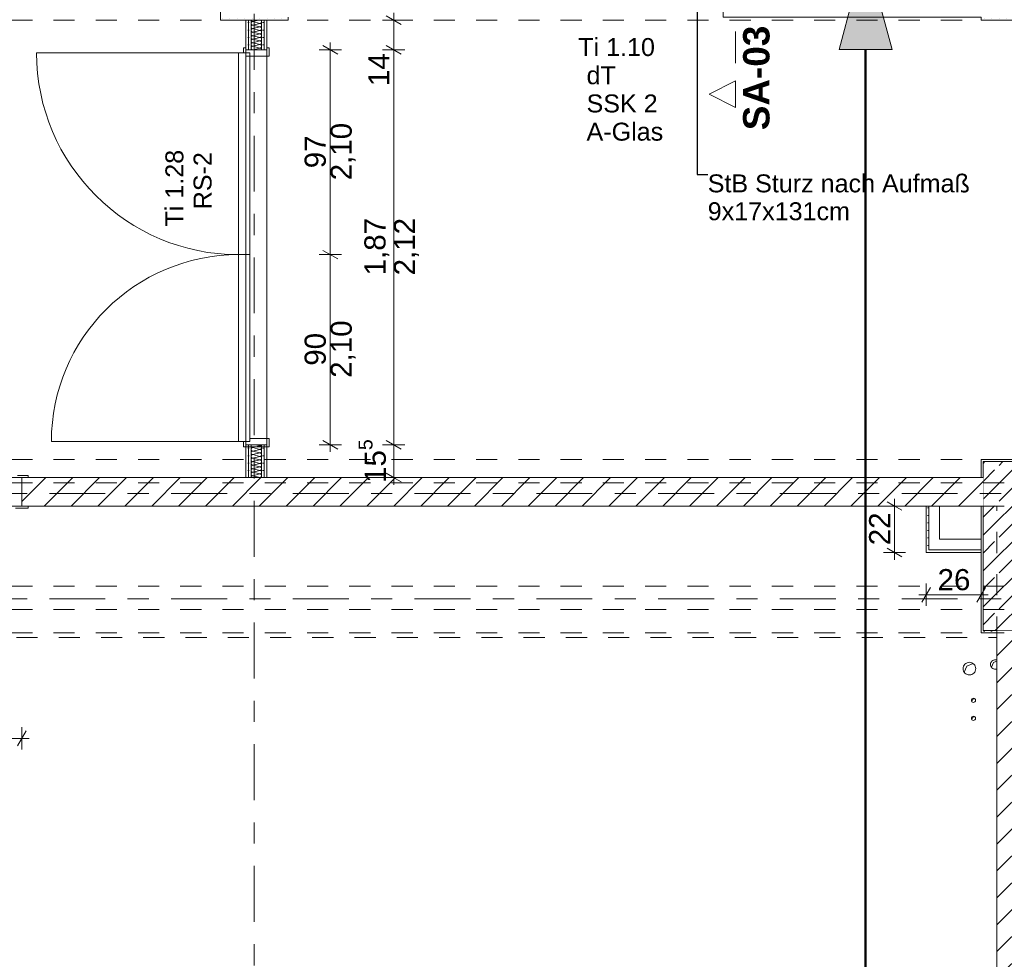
# Model space of a CAD drawing. Header units: metres. Extents: x -3.6 to 84.5, y -11 to 16.8.
# Tile 226 of 256: x 13.8 to 18.5, y 3.6 to 8.1. Entities that reach past the tile are written whole.
import ezdxf

# ---------------------------------------------------------------- set-up
doc = ezdxf.new("R2010")
doc.units = ezdxf.units.M
doc.header["$MEASUREMENT"] = 0
for name, pattern in [('Achse', [0.2, 0.1, -0.05, 0, -0.05]), ('Schnittlinie', [0.3, 0.15, -0.075, 0, -0.075]), ('Strichlinie doppelt', [0.546806, 0.264583, -0.105833, 0.070556, -0.105833]), ('Untersicht', [0.1, 0.075, -0.025]), ('Wipeout_Contour', [1, 0, -1])]:
    doc.linetypes.add(name, pattern=pattern)
for name, color, linetype in [('152 - Bemaßung_ Beschriftung.Ausbau', 7, 'Continuous'), ('203 - Marker.Schnitt - Ausbaudetail SA', 7, 'Continuous'), ('451 - Universal.Achsen Raster', 7, 'Continuous'), ('603 - Struktur.Bodenplatte_ Decke Roh', 7, 'Continuous'), ('605 - Struktur.Wand Innen', 7, 'Continuous'), ('606 - Struktur.Wand Innen Ausbau', 7, 'Continuous'), ('607 - Struktur.Stütze', 7, 'Continuous'), ('608 - Struktur.Träger', 7, 'Continuous'), ('650 - Abdeckung.Fußboden Aufbau', 7, 'Continuous'), ('653 - Abdeckung.TB Verkofferung', 7, 'Continuous'), ('Neubau_152 - Bemaßung_ Beschriftung.Ausbau', 7, 'Continuous')]:
    doc.layers.add(name, color=color, linetype=linetype)
doc.styles.add('ERSTELLTER_STIL_1', font='txt')
doc.styles.add('ERSTELLTER_STIL_2', font='txt')
doc.dimstyles.new('ERSTELLTER_STIL__1', dxfattribs={"dimtxt": 0.1, "dimasz": 0.0532, "dimexe": 0.18, "dimexo": 0.0625, "dimgap": 0, "dimtad": 1, "dimzin": 0, "dimdsep": 46, "dimtxsty": 'ERSTELLTER_STIL_2', "dimblk": 'ARROWHEAD_2', "dimblk1": 'ARROWHEAD_2', "dimblk2": 'ARROWHEAD_2', "dimcen": 0.09, "dimse1": 1, "dimse2": 1, "dimclrd": 7, "dimclre": 7, "dimclrt": 7, "dimazin": 0, "dimtfac": 1, "dimtdec": 4, "dimtmove": 0, "dimatfit": 3, "dimfxl": 1, "dimtolj": 1, "dimtzin": 0, "dimarcsym": 0})
doc.dimstyles.new('ERSTELLTER_STIL__2', dxfattribs={"dimtxt": 0.1, "dimasz": 0.0532, "dimexe": 0.18, "dimexo": 0.0625, "dimgap": 0, "dimtad": 1, "dimzin": 0, "dimdsep": 46, "dimtxsty": 'ERSTELLTER_STIL_2', "dimblk": 'ARROWHEAD_2', "dimblk1": 'ARROWHEAD_2', "dimblk2": 'ARROWHEAD_2', "dimcen": 0.09, "dimse1": 1, "dimse2": 1, "dimclrd": 7, "dimclre": 7, "dimclrt": 7, "dimazin": 0, "dimtfac": 1, "dimtdec": 4, "dimtmove": 2, "dimatfit": 3, "dimfxl": 1, "dimtolj": 1, "dimtzin": 0, "dimarcsym": 0})
doc.dimstyles.new('ERSTELLTER_STIL__3', dxfattribs={"dimtxt": 0.1, "dimasz": 0.0532, "dimexe": 0.18, "dimexo": 0.0625, "dimgap": 0, "dimtad": 1, "dimtih": 1, "dimtoh": 1, "dimzin": 0, "dimdsep": 46, "dimtxsty": 'ERSTELLTER_STIL_2', "dimblk": 'ARROWHEAD_2', "dimblk1": 'ARROWHEAD_2', "dimblk2": 'ARROWHEAD_2', "dimcen": 0.09, "dimse1": 1, "dimse2": 1, "dimclrd": 7, "dimclre": 7, "dimclrt": 7, "dimazin": 0, "dimtfac": 1, "dimtdec": 4, "dimtmove": 0, "dimatfit": 3, "dimfxl": 1, "dimtolj": 1, "dimtzin": 0, "dimarcsym": 0})
doc.dimstyles.new('ERSTELLTER_STIL__8', dxfattribs={"dimtxt": 0.18, "dimasz": 0.02736, "dimexe": 0.18, "dimexo": 0.0625, "dimgap": 0, "dimtad": 0, "dimtih": 1, "dimtoh": 1, "dimdec": 4, "dimzin": 0, "dimdsep": 46, "dimcen": 0.09, "dimadec": 0, "dimazin": 0, "dimtfac": 1, "dimtdec": 4, "dimtmove": 0, "dimatfit": 3, "dimldrblk": 'ARROWHEAD_11', "dimfxl": 1, "dimtolj": 1, "dimtzin": 0, "dimarcsym": 0})
pattern_1 = [(45, (0, 0), (-0.01767767, 0.01767767), [0, -0.025])]
pattern_2 = [(45, (0, 0), (-0.0636396, 0.0636396), [])]

# ---------------------------------------------------------------- blocks, each defined once
blk = doc.blocks.new('*X168')
at = {"layer": '605 - Struktur.Wand Innen', "color": 7, "linetype": 'Continuous', "lineweight": 5}
for p, q in [((14.9233, 8.0833), (14.9499, 8.09)), ((14.9233, 8.0833), (14.9567, 8.075)), ((14.9233, 8.0667), (14.9567, 8.075)), ((14.9233, 8.0667), (14.9567, 8.0583)), ((14.9233, 8.05), (14.9567, 8.0583)), ((14.9233, 8.05), (14.9567, 8.0417)), ((14.9233, 8.0333), (14.9567, 8.0417)), ((14.9233, 8.0333), (14.9567, 8.025)), ((14.9233, 8.0167), (14.9567, 8.025)), ((14.9233, 8.0167), (14.9567, 8.0083)), ((14.9233, 8), (14.9567, 8.0083)), ((14.9233, 8), (14.9567, 7.9917)), ((14.9233, 7.9833), (14.9567, 7.9917)), ((14.9233, 7.9833), (14.9567, 7.975)), ((14.9233, 7.9667), (14.9567, 7.975)), ((14.9233, 7.9667), (14.9567, 7.9583)), ((14.9233, 7.95), (14.9567, 7.9583)), ((14.9233, 7.95), (14.9234, 7.95))]:
    blk.add_line(p, q, dxfattribs=at)
for centre, start, end in [((14.9233, 8.075), 90, 180), ((14.9233, 8.075), 180, 270), ((14.9233, 8.0583), 90, 180), ((14.9233, 8.0917), 191.6614, 270), ((14.9567, 8.0833), 270, 0), ((14.9567, 8.0667), 0, 90), ((14.9567, 8.0667), 270, 0), ((14.9567, 8.0833), 0, 52.9274), ((14.9233, 8.0583), 180, 270), ((14.9233, 8.0417), 90, 180), ((14.9233, 8.0417), 180, 270), ((14.9233, 8.025), 90, 180), ((14.9233, 8.025), 180, 270), ((14.9233, 8.0083), 90, 180), ((14.9567, 8.05), 0, 90), ((14.9567, 8.05), 270, 0), ((14.9567, 8.0333), 0, 90), ((14.9567, 8.0333), 270, 0), ((14.9567, 8.0167), 0, 90), ((14.9567, 8.0167), 270, 0), ((14.9233, 8.0083), 180, 270), ((14.9233, 7.9917), 90, 180), ((14.9233, 7.9917), 180, 270), ((14.9233, 7.975), 90, 180), ((14.9233, 7.975), 180, 270), ((14.9567, 8), 0, 90), ((14.9567, 8), 270, 0), ((14.9567, 7.9833), 0, 90), ((14.9567, 7.9833), 270, 0), ((14.9567, 7.9667), 0, 90), ((14.9233, 7.9583), 90, 180), ((14.9233, 7.9583), 180, 270), ((14.9067, 7.95), 359.8783, 0), ((14.9233, 7.9417), 90, 93.7357), ((14.9567, 7.9667), 270, 0), ((14.9567, 7.95), 0, 90), ((14.9567, 7.95), 359.8783, 0)]:
    blk.add_arc(centre, 0.00833, start, end, dxfattribs=at)
blk = doc.blocks.new('*X169')
at = {"layer": '605 - Struktur.Wand Innen', "color": 7, "linetype": 'Continuous', "lineweight": 5}
for p, q in [((14.9233, 6.0667), (14.9567, 6.075)), ((14.9233, 6.0667), (14.9567, 6.0583)), ((14.9233, 6.05), (14.9567, 6.0583)), ((14.9367, 6.08), (14.9567, 6.075)), ((14.9233, 6.05), (14.9567, 6.0417)), ((14.9233, 6.0333), (14.9567, 6.0417)), ((14.9233, 6.0333), (14.9567, 6.025)), ((14.9233, 6.0167), (14.9567, 6.025)), ((14.9233, 6.0167), (14.9567, 6.0083)), ((14.9233, 6), (14.9567, 6.0083)), ((14.9233, 6), (14.9567, 5.9917)), ((14.9233, 5.9833), (14.9567, 5.9917)), ((14.9233, 5.9833), (14.9567, 5.975)), ((14.9233, 5.9667), (14.9567, 5.975)), ((14.9233, 5.9667), (14.9567, 5.9583)), ((14.9233, 5.95), (14.9567, 5.9583)), ((14.9233, 5.95), (14.9567, 5.9417)), ((14.9233, 5.9333), (14.9567, 5.9417)), ((14.9233, 5.9333), (14.9567, 5.925))]:
    blk.add_line(p, q, dxfattribs=at)
for centre, start, end in [((14.9233, 6.075), 143.2823, 180), ((14.9233, 6.075), 180, 270), ((14.9233, 6.0583), 90, 180), ((14.9233, 6.0583), 180, 270), ((14.9567, 6.0833), 270, 336.2888), ((14.9567, 6.0667), 0, 90), ((14.9567, 6.0667), 270, 0), ((14.9567, 6.05), 0, 90), ((14.9233, 6.0417), 90, 180), ((14.9233, 6.0417), 180, 270), ((14.9233, 6.025), 90, 180), ((14.9233, 6.025), 180, 270), ((14.9233, 6.0083), 90, 180), ((14.9567, 6.05), 270, 0), ((14.9567, 6.0333), 0, 90), ((14.9567, 6.0333), 270, 0), ((14.9567, 6.0167), 0, 90), ((14.9567, 6.0167), 270, 0), ((14.9233, 6.0083), 180, 270), ((14.9233, 5.9917), 90, 180), ((14.9233, 5.9917), 180, 270), ((14.9233, 5.975), 90, 180), ((14.9233, 5.975), 180, 270), ((14.9233, 5.9583), 90, 180), ((14.9567, 6), 0, 90), ((14.9567, 6), 270, 0), ((14.9567, 5.9833), 0, 90), ((14.9567, 5.9833), 270, 0), ((14.9567, 5.9667), 0, 90), ((14.9567, 5.9667), 270, 0), ((14.9233, 5.9583), 180, 270), ((14.9233, 5.9417), 90, 180), ((14.9233, 5.9417), 180, 270), ((14.9233, 5.925), 90, 180), ((14.9567, 5.95), 0, 90), ((14.9567, 5.95), 270, 0), ((14.9567, 5.9333), 0, 90), ((14.9567, 5.9333), 270, 0)]:
    blk.add_arc(centre, 0.00833, start, end, dxfattribs=at)
blk = doc.blocks.new('*D182')
at = {"layer": '152 - Bemaßung_ Beschriftung.Ausbau', "color": 7, "linetype": 'Continuous', "lineweight": 5}
for p, q in [((15.6425, 6.08), (15.5375, 6.08)), ((15.555, 6.1002), (15.625, 6.0598)), ((15.59, 5.925), (15.59, 6.08)), ((15.6425, 5.925), (15.5375, 5.925)), ((15.555, 5.9452), (15.625, 5.9048)), ((15.59, 5.8908), (15.59, 5.925))]:
    blk.add_line(p, q, dxfattribs=at)
at = {"layer": '152 - Bemaßung_ Beschriftung.Ausbau', "color": 7, "lineweight": 5, "insert": (15.5821, 5.8993), "char_height": 0.1, "attachment_point": 7, "rotation": 90, "style": 'ERSTELLTER_STIL_2'}
blk.add_mtext('\\A1;{\\pql;\\fArial|b0|i0|c0|p38;15\\fArial|b0|i0|c0|p38;\\A1{\\H.66x;\\S5^  ;}}', dxfattribs=at)
blk = doc.blocks.new('ARROWHEAD_2')
at = {"color": 0, "linetype": 'Continuous', "lineweight": 0}
for p, q in [((0, 0), (-1, 0)), ((-0.378, -0.655), (0.378, 0.655))]:
    blk.add_line(p, q, dxfattribs=at)
blk = doc.blocks.new('*D183')
at = {"layer": '152 - Bemaßung_ Beschriftung.Ausbau', "color": 7, "linetype": 'Continuous', "lineweight": 5}
for p, q in [((15.555, 7.9702), (15.625, 7.9298)), ((15.6425, 7.95), (15.5375, 7.95)), ((15.59, 6.08), (15.59, 7.95)), ((15.6425, 6.08), (15.5375, 6.08)), ((15.555, 6.1002), (15.625, 6.0598))]:
    blk.add_line(p, q, dxfattribs=at)
at = {"layer": '152 - Bemaßung_ Beschriftung.Ausbau', "color": 7, "lineweight": 5, "char_height": 0.1, "attachment_point": 7, "rotation": 90, "style": 'ERSTELLTER_STIL_2'}
for s, insert in [('\\A1;{\\pql;\\fArial|b0|i0|c0|p38;14}', (15.57, 7.778)), ('\\A1;{\\pql;\\fArial|b0|i0|c0|p38;1,87}', (15.57, 6.882)), ('\\A1;{\\pql;\\fArial|b0|i0|c0|p38;2,12}', (15.71, 6.882))]:
    blk.add_mtext(s, dxfattribs=dict(at, insert=insert))
blk = doc.blocks.new('*D184')
at = {"layer": '152 - Bemaßung_ Beschriftung.Ausbau', "color": 7, "linetype": 'Continuous', "lineweight": 5}
for p, q in [((15.625, 8.0698), (15.555, 8.1102)), ((15.59, 8.09), (15.59, 8.1242)), ((15.6425, 8.09), (15.5375, 8.09)), ((15.59, 7.95), (15.59, 8.09)), ((15.555, 7.9702), (15.625, 7.9298)), ((15.6425, 7.95), (15.5375, 7.95))]:
    blk.add_line(p, q, dxfattribs=at)
blk = doc.blocks.new('*D185')
at = {"layer": '152 - Bemaßung_ Beschriftung.Ausbau', "color": 7, "linetype": 'Continuous', "lineweight": 5}
for p, q in [((15.255, 7.0002), (15.325, 6.9598)), ((15.3425, 6.98), (15.2375, 6.98)), ((15.29, 6.08), (15.29, 6.98)), ((15.3425, 6.08), (15.2375, 6.08)), ((15.255, 6.1002), (15.325, 6.0598)), ((15.29, 6.0458), (15.29, 6.08))]:
    blk.add_line(p, q, dxfattribs=at)
at = {"layer": '152 - Bemaßung_ Beschriftung.Ausbau', "color": 7, "lineweight": 5, "char_height": 0.1, "attachment_point": 7, "rotation": 90, "style": 'ERSTELLTER_STIL_2'}
for s, insert in [('\\A1;{\\pql;\\fArial|b0|i0|c0|p38;2,10}', (15.41, 6.397)), ('\\A1;{\\pql;\\fArial|b0|i0|c0|p38;90}', (15.27, 6.4541))]:
    blk.add_mtext(s, dxfattribs=dict(at, insert=insert))
blk = doc.blocks.new('*D186')
at = {"layer": '152 - Bemaßung_ Beschriftung.Ausbau', "color": 7, "linetype": 'Continuous', "lineweight": 5}
for p, q in [((15.325, 7.9298), (15.255, 7.9702)), ((15.29, 7.95), (15.29, 7.9842)), ((15.3425, 7.95), (15.2375, 7.95)), ((15.29, 6.98), (15.29, 7.95)), ((15.255, 7.0002), (15.325, 6.9598)), ((15.3425, 6.98), (15.2375, 6.98))]:
    blk.add_line(p, q, dxfattribs=at)
at = {"layer": '152 - Bemaßung_ Beschriftung.Ausbau', "color": 7, "lineweight": 5, "char_height": 0.1, "attachment_point": 7, "rotation": 90, "style": 'ERSTELLTER_STIL_2'}
for s, insert in [('\\A1;{\\pql;\\fArial|b0|i0|c0|p38;2,10}', (15.41, 7.332)), ('\\A1;{\\pql;\\fArial|b0|i0|c0|p38;97}', (15.27, 7.3891))]:
    blk.add_mtext(s, dxfattribs=dict(at, insert=insert))
blk = doc.blocks.new('*D214')
at = {"layer": '152 - Bemaßung_ Beschriftung.Ausbau', "color": 7, "linetype": 'Continuous', "lineweight": 5}
for p, q in [((18.0125, 5.79), (17.9075, 5.79)), ((17.995, 5.7698), (17.925, 5.8102)), ((17.96, 5.79), (17.96, 5.8242)), ((17.96, 5.57), (17.96, 5.79)), ((18.0125, 5.57), (17.9075, 5.57)), ((17.925, 5.5902), (17.995, 5.5498)), ((17.96, 5.5358), (17.96, 5.57))]:
    blk.add_line(p, q, dxfattribs=at)
at = {"layer": '152 - Bemaßung_ Beschriftung.Ausbau', "color": 7, "lineweight": 5, "insert": (17.94, 5.6041), "char_height": 0.1, "attachment_point": 7, "rotation": 90, "style": 'ERSTELLTER_STIL_2'}
blk.add_mtext('\\A1;{\\pql;\\fArial|b0|i0|c0|p38;22}', dxfattribs=at)
blk = doc.blocks.new('*D215')
at = {"layer": '152 - Bemaßung_ Beschriftung.Ausbau', "color": 7, "linetype": 'Continuous', "lineweight": 5}
for p, q in [((18.11, 5.3175), (18.11, 5.4225)), ((18.37, 5.3175), (18.37, 5.4225)), ((18.0758, 5.37), (18.11, 5.37)), ((18.1302, 5.405), (18.0898, 5.335)), ((18.11, 5.37), (18.37, 5.37)), ((18.3498, 5.335), (18.3902, 5.405)), ((18.37, 5.37), (18.4042, 5.37))]:
    blk.add_line(p, q, dxfattribs=at)
at = {"layer": '152 - Bemaßung_ Beschriftung.Ausbau', "color": 7, "lineweight": 5, "insert": (18.1641, 5.39), "char_height": 0.1, "attachment_point": 7, "style": 'ERSTELLTER_STIL_2'}
blk.add_mtext('\\A1;{\\pql;\\fArial|b0|i0|c0|p38;26}', dxfattribs=at)
blk = doc.blocks.new('ARROWHEAD_11')
at = {"color": 0, "linetype": 'Continuous', "lineweight": 0}
blk.add_line((0, 0), (-1, 0), dxfattribs=at)
at = {"color": 0, "linetype": 'Continuous', "lineweight": 0, "const_width": 0.25, "flags": 128}
blk.add_lwpolyline([(-0.125, 0, 1), (0.125, 0, 1)], format="xyb", close=True, dxfattribs=at)
blk = doc.blocks.new('*D580')
at = {"layer": '152 - Bemaßung_ Beschriftung.Ausbau', "color": 7, "linetype": 'Continuous', "lineweight": 5}
for p, q in [((12.8402, 4.725), (12.7998, 4.655)), ((12.82, 4.6375), (12.82, 4.7425)), ((13.8098, 4.655), (13.8502, 4.725)), ((13.83, 4.6375), (13.83, 4.7425)), ((12.82, 4.69), (13.83, 4.69)), ((13.83, 4.69), (13.8642, 4.69))]:
    blk.add_line(p, q, dxfattribs=at)
at = {"layer": '152 - Bemaßung_ Beschriftung.Ausbau', "color": 7, "lineweight": 5, "char_height": 0.1, "attachment_point": 7, "style": 'ERSTELLTER_STIL_2'}
for s, insert in [('\\A1;{\\pql;\\fArial|b0|i0|c0|p38;1,01}', (13.192, 4.71)), ('\\A1;{\\pql;\\fArial|b0|i0|c0|p38;2,01}', (13.192, 4.57))]:
    blk.add_mtext(s, dxfattribs=dict(at, insert=insert))
blk = doc.blocks.new('*D644')
at = {"layer": '152 - Bemaßung_ Beschriftung.Ausbau', "color": 7, "linetype": 'Continuous', "lineweight": 5}
for p, q in [((-0.1448, -10.55), (-0.1852, -10.62)), ((-0.165, -10.6375), (-0.165, -10.5325)), ((62.4048, -10.62), (62.4452, -10.55)), ((62.425, -10.6375), (62.425, -10.5325)), ((-0.1992, -10.585), (-0.165, -10.585)), ((-0.165, -10.585), (62.425, -10.585)), ((62.425, -10.585), (62.4593, -10.585))]:
    blk.add_line(p, q, dxfattribs=at)
at = {"layer": '152 - Bemaßung_ Beschriftung.Ausbau', "color": 7, "lineweight": 5, "insert": (30.959, -10.565), "char_height": 0.1, "attachment_point": 7, "style": 'ERSTELLTER_STIL_2'}
blk.add_mtext('\\A1;{\\pql;\\fArial|b0|i0|c0|p38;62,59}', dxfattribs=at)
blk = doc.blocks.new('*D648')
at = {"layer": '152 - Bemaßung_ Beschriftung.Ausbau', "color": 7, "linetype": 'Continuous', "lineweight": 5}
for p, q in [((-1.675, 13.455), (-1.675, 13.695)), ((-1.71, 13.4752), (-1.64, 13.4348)), ((-1.6225, 13.455), (-1.7275, 13.455)), ((-1.675, 0.245), (-1.675, 13.455)), ((-1.6225, 0.245), (-1.7275, 0.245)), ((-1.71, 0.2652), (-1.64, 0.2248)), ((-1.675, 0.005), (-1.675, 0.245))]:
    blk.add_line(p, q, dxfattribs=at)
at = {"layer": '152 - Bemaßung_ Beschriftung.Ausbau', "color": 7, "lineweight": 5, "insert": (-1.695, 6.679), "char_height": 0.1, "attachment_point": 7, "rotation": 90, "style": 'ERSTELLTER_STIL_2'}
blk.add_mtext('\\A1;{\\pql;\\fArial|b0|i0|c0|p38;13,21}', dxfattribs=at)

msp = doc.modelspace()

# ---------------------------------------------------------------- hatches: boundary and pattern name
at = {"layer": '152 - Bemaßung_ Beschriftung.Ausbau', "linetype": 'Continuous', "lineweight": 18}
msp.add_hatch(color=1, dxfattribs=at).paths.add_polyline_path([(17.8237, 8.4186), (17.6987, 7.9521), (17.9487, 7.9521)])
at = {"layer": '605 - Struktur.Wand Innen', "linetype": 'Continuous', "lineweight": 0, "true_color": 0x000000}
h = msp.add_hatch(dxfattribs=at)
h.set_pattern_fill('Gips_0001', color=18, style=0, pattern_type=2)
h.set_pattern_definition(pattern_1)
h.paths.add_polyline_path([(14.89, 8.09), (14.89, 7.95), (14.9025, 7.95), (14.9025, 8.09)])
h = msp.add_hatch(dxfattribs=at)
h.set_pattern_fill('Gips_0001', color=18, style=0, pattern_type=2)
h.set_pattern_definition(pattern_1)
h.paths.add_polyline_path([(14.9025, 8.09), (14.9025, 7.95), (14.915, 7.95), (14.915, 8.09)])
h = msp.add_hatch(dxfattribs=at)
h.set_pattern_fill('Gips_0001', color=18, style=0, pattern_type=2)
h.set_pattern_definition(pattern_1)
h.paths.add_polyline_path([(14.965, 8.09), (14.965, 7.95), (14.9775, 7.95), (14.9775, 8.09)])
h = msp.add_hatch(dxfattribs=at)
h.set_pattern_fill('Gips_0001', color=18, style=0, pattern_type=2)
h.set_pattern_definition(pattern_1)
h.paths.add_polyline_path([(14.9775, 8.09), (14.9775, 7.95), (14.99, 7.95), (14.99, 8.09)])
at = {"layer": '606 - Struktur.Wand Innen Ausbau', "linetype": 'Continuous', "lineweight": 0, "true_color": 0x000000}
h = msp.add_hatch(dxfattribs=at)
h.set_pattern_fill('Gips_0001', color=18, style=0, pattern_type=2)
h.set_pattern_definition(pattern_1)
h.paths.add_polyline_path([(18.1225, 5.5825), (18.1225, 5.79), (18.11, 5.79), (18.11, 5.5825)])
h = msp.add_hatch(dxfattribs=at)
h.set_pattern_fill('Gips_0001', color=18, style=0, pattern_type=2)
h.set_pattern_definition(pattern_1)
h.paths.add_polyline_path([(18.1225, 5.5825), (18.11, 5.57), (18.1225, 5.57)])
h = msp.add_hatch(dxfattribs=at)
h.set_pattern_fill('Gips_0001', color=18, style=0, pattern_type=2)
h.set_pattern_definition(pattern_1)
h.paths.add_polyline_path([(18.11, 5.5825), (18.11, 5.57), (18.1225, 5.5825)])
h = msp.add_hatch(dxfattribs=at)
h.set_pattern_fill('Gips_0001', color=18, style=0, pattern_type=2)
h.set_pattern_definition(pattern_1)
h.paths.add_polyline_path([(18.1225, 5.57), (18.37, 5.57), (18.37, 5.5825), (18.1225, 5.5825)])
at = {"layer": '607 - Struktur.Stütze', "linetype": 'Continuous', "lineweight": 0, "true_color": 0x000000}
h = msp.add_hatch(dxfattribs=at)
h.set_pattern_fill('Gips_0001', color=18, style=0, pattern_type=2)
h.set_pattern_definition(pattern_1)
h.paths.add_polyline_path([(14.77, 8.09), (15.09, 8.09), (15.09, 8.105), (15.08, 8.105), (15.08, 8.1), (14.78, 8.1), (14.78, 8.5), (14.84, 8.5), (14.84, 8.51), (14.77, 8.51)])
h = msp.add_hatch(dxfattribs=at)
h.set_pattern_fill('Gips_0001', color=18, style=0, pattern_type=2)
h.set_pattern_definition(pattern_1)
h.paths.add_polyline_path([(18.37, 8.105), (18.37, 8.09), (18.69, 8.09), (18.69, 8.105), (18.68, 8.105), (18.68, 8.1), (18.38, 8.1), (18.38, 8.105)])
h = msp.add_hatch(dxfattribs=at)
h.set_pattern_fill('Gips_0001', color=18, style=0, pattern_type=2)
h.set_pattern_definition(pattern_1)
h.paths.add_polyline_path([(18.69, 6.01), (18.37, 6.01), (18.37, 5.925), (18.38, 5.925), (18.38, 6), (18.68, 6), (18.68, 5.925), (18.69, 5.925)])
h = msp.add_hatch(dxfattribs=at)
h.set_pattern_fill('Beton__Stahlbeton_0001', color=18, style=0, pattern_type=2)
h.set_pattern_definition([(45, (0, 0), (-0.0848528, 0.0848528), []), (45, (-0.04243, 0.04243), (-0.0848528, 0.0848528), [0.09, -0.03])])
h.paths.add_polyline_path([(18.38, 5.2), (18.68, 5.2), (18.68, 6), (18.38, 6)])
h = msp.add_hatch(dxfattribs=at)
h.set_pattern_fill('Gips_0001', color=18, style=0, pattern_type=2)
h.set_pattern_definition(pattern_1)
h.paths.add_polyline_path([(18.37, 5.19), (18.445, 5.19), (18.445, 5.2), (18.38, 5.2), (18.38, 5.79), (18.37, 5.79)])

# ---------------------------------------------------------------- linework, layer by layer
at = {"layer": '152 - Bemaßung_ Beschriftung.Ausbau', "color": 1, "linetype": 'Continuous', "lineweight": 18}
for p, q in [((17.8237, 8.4186), (17.6987, 7.9521)), ((17.8237, 8.4186), (17.9487, 7.9521)), ((17.9487, 7.9521), (17.6987, 7.9521))]:
    msp.add_line(p, q, dxfattribs=at)
at = {"layer": '203 - Marker.Schnitt - Ausbaudetail SA', "color": 7, "linetype": 'Schnittlinie', "lineweight": 13}
msp.add_line((17.2074, 8.937), (17.2074, 7.8025), dxfattribs=at)
at = {"layer": '451 - Universal.Achsen Raster', "color": 160, "linetype": 'Strichlinie doppelt', "lineweight": 9, "true_color": 0x3232ff}
msp.add_line((64.935, 5.35), (-3.175, 5.35), dxfattribs=at)
at = {"layer": '603 - Struktur.Bodenplatte_ Decke Roh', "color": 7, "linetype": 'Continuous', "lineweight": 5}
for p, q in [((18.303, 5.032), (18.3322, 5.0445)), ((18.4191, 5.027), (18.4285, 5.049)), ((18.4285, 5.049), (18.4504, 5.0584)), ((18.2904, 5.0027), (18.303, 5.032)), ((18.3258, 4.8642), (18.33, 4.874)), ((18.33, 4.874), (18.3397, 4.8782)), ((18.3258, 4.7792), (18.33, 4.789)), ((18.33, 4.789), (18.3397, 4.7932))]:
    msp.add_line(p, q, dxfattribs=at)
at = {"layer": '603 - Struktur.Bodenplatte_ Decke Roh', "color": 7, "linetype": 'Continuous', "lineweight": 9, "flags": 128}
for points in [[(18.345, 5.02, 0.414214), (18.315, 5.05, 0.414214), (18.285, 5.02, 0.414214), (18.315, 4.99, 0.414214)], [(18.46, 5.04, 0.414214), (18.4375, 5.0625, 0.414214), (18.415, 5.04, 0.414214), (18.4375, 5.0175, 0.414214)], [(18.344, 4.87, 0.414214), (18.334, 4.88, 0.414214), (18.324, 4.87, 0.414214), (18.334, 4.86, 0.414214)], [(18.344, 4.785, 0.414214), (18.334, 4.795, 0.414214), (18.324, 4.785, 0.414214), (18.334, 4.775, 0.414214)]]:
    msp.add_lwpolyline(points, format="xyb", close=True, dxfattribs=at)
at = {"layer": '605 - Struktur.Wand Innen', "color": 7, "linetype": 'Continuous', "lineweight": 5}
for p, q in [((14.9025, 8.09), (14.9025, 7.95)), ((14.915, 8.09), (14.915, 7.95)), ((14.965, 7.95), (14.965, 8.09)), ((14.9775, 7.95), (14.9775, 8.09)), ((14.89, 7.95), (14.9025, 7.95)), ((14.89, 7.95), (14.9025, 7.95)), ((14.89, 7.95), (14.9025, 7.95)), ((14.9025, 7.95), (14.915, 7.95)), ((14.9025, 7.95), (14.915, 7.95)), ((14.9025, 7.95), (14.915, 7.95)), ((14.915, 7.95), (14.965, 7.95)), ((14.915, 7.95), (14.965, 7.95)), ((14.915, 7.95), (14.965, 7.95)), ((14.965, 7.95), (14.9775, 7.95)), ((14.965, 7.95), (14.9775, 7.95)), ((14.965, 7.95), (14.9775, 7.95)), ((14.9775, 7.95), (14.99, 7.95)), ((14.9775, 7.95), (14.99, 7.95)), ((14.9775, 7.95), (14.99, 7.95)), ((14.89, 6.08), (14.9025, 6.08)), ((14.89, 6.08), (14.9025, 6.08)), ((14.89, 6.08), (14.9025, 6.08)), ((14.9025, 6.08), (14.915, 6.08)), ((14.9025, 6.08), (14.915, 6.08)), ((14.9025, 6.08), (14.915, 6.08)), ((14.915, 6.08), (14.965, 6.08)), ((14.915, 6.08), (14.965, 6.08)), ((14.915, 6.08), (14.965, 6.08)), ((14.965, 6.08), (14.9775, 6.08)), ((14.965, 6.08), (14.9775, 6.08)), ((14.965, 6.08), (14.9775, 6.08)), ((14.9775, 6.08), (14.99, 6.08)), ((14.9775, 6.08), (14.99, 6.08)), ((14.9775, 6.08), (14.99, 6.08))]:
    msp.add_line(p, q, dxfattribs=at)
at = {"layer": '605 - Struktur.Wand Innen', "color": 7, "linetype": 'Continuous', "lineweight": 13}
for p, q in [((14.855, 7.935), (13.9, 7.935)), ((14.91, 7.935), (14.855, 7.935)), ((14.855, 7.935), (14.855, 6.98)), ((14.88, 7.935), (14.88, 7.96)), ((14.88, 7.96), (14.89, 7.96)), ((14.91, 7.935), (14.88, 7.935)), ((14.89, 7.96), (14.89, 7.95)), ((14.89, 7.95), (14.99, 7.95)), ((14.91, 7.92), (14.91, 7.935)), ((14.91, 6.98), (14.91, 7.935)), ((14.99, 7.95), (14.99, 7.96)), ((14.99, 7.96), (15, 7.96)), ((15, 7.96), (15, 7.92)), ((15, 7.92), (14.91, 7.92)), ((14.91, 6.98), (14.855, 6.98)), ((14.855, 6.98), (14.855, 6.095)), ((14.855, 6.98), (14.91, 6.98)), ((14.91, 6.095), (14.91, 6.98)), ((15, 6.11), (14.91, 6.11)), ((14.91, 6.11), (14.91, 6.095)), ((15, 6.07), (15, 6.11)), ((14.855, 6.095), (13.97, 6.095)), ((14.855, 6.095), (14.91, 6.095)), ((14.91, 6.095), (14.88, 6.095)), ((14.88, 6.095), (14.88, 6.07)), ((14.88, 6.07), (14.89, 6.07)), ((14.89, 6.07), (14.89, 6.08)), ((14.89, 6.08), (14.99, 6.08)), ((14.99, 6.08), (14.99, 6.07)), ((14.99, 6.07), (15, 6.07))]:
    msp.add_line(p, q, dxfattribs=at)
at = {"layer": '605 - Struktur.Wand Innen', "color": 7, "linetype": 'Continuous', "lineweight": 9}
for p, q in [((14.89, 6.08), (14.89, 7.95)), ((14.99, 6.08), (14.99, 7.95))]:
    msp.add_line(p, q, dxfattribs=at)
at = {"layer": '605 - Struktur.Wand Innen', "color": 7, "linetype": 'Continuous', "lineweight": 5, "flags": 128}
for points in [[(14.89, 8.09), (14.89, 7.95)], [(14.99, 7.95), (14.99, 8.09)]]:
    msp.add_lwpolyline(points, dxfattribs=at)
at = {"layer": '605 - Struktur.Wand Innen', "color": 7, "linetype": 'Continuous', "lineweight": 9}
for centre, radius, start, end in [((14.855, 7.935), 0.955, 180, 270), ((14.855, 6.095), 0.885, 90, 180)]:
    msp.add_arc(centre, radius, start, end, dxfattribs=at)
at = {"layer": '606 - Struktur.Wand Innen Ausbau', "color": 7, "linetype": 'Continuous', "lineweight": 5}
for p, q in [((18.1225, 5.79), (18.1225, 5.6325)), ((18.1225, 5.6325), (18.1225, 5.5825)), ((18.1225, 5.5825), (18.1725, 5.5825)), ((18.1225, 5.5825), (18.1725, 5.5825)), ((18.1725, 5.5825), (18.37, 5.5825))]:
    msp.add_line(p, q, dxfattribs=at)
at = {"layer": '606 - Struktur.Wand Innen Ausbau', "color": 7, "linetype": 'Continuous', "lineweight": 5, "flags": 128}
for points in [[(18.11, 5.79), (18.11, 5.57)], [(18.11, 5.79), (18.1225, 5.79)], [(18.1225, 5.79), (18.1725, 5.79)], [(18.1725, 5.6325), (18.1725, 5.79)], [(18.37, 5.6325), (18.1725, 5.6325)], [(18.11, 5.57), (18.1225, 5.57)], [(18.1225, 5.57), (18.37, 5.57)]]:
    msp.add_lwpolyline(points, dxfattribs=at)
at = {"layer": '607 - Struktur.Stütze', "color": 7, "linetype": 'Continuous', "lineweight": 5, "flags": 128}
for points in [[(14.84, 8.51), (14.77, 8.51), (14.77, 8.09), (15.09, 8.09), (15.09, 8.105)], [(18.37, 8.105), (18.37, 8.09), (18.69, 8.09), (18.69, 8.105)], [(18.69, 5.925), (18.69, 6.01), (18.37, 6.01), (18.37, 5.925)], [(18.37, 5.79), (18.37, 5.19), (18.445, 5.19)]]:
    msp.add_lwpolyline(points, dxfattribs=at)
at = {"layer": '607 - Struktur.Stütze', "color": 7, "linetype": 'Continuous', "lineweight": 13, "flags": 128}
msp.add_lwpolyline([(18.38, 5.2), (18.68, 5.2), (18.68, 6), (18.38, 6)], close=True, dxfattribs=at)
at = {"layer": '608 - Struktur.Träger', "color": 7, "linetype": 'Untersicht', "lineweight": 13}
for p, q in [((0.38, 8.09), (61.88, 8.09)), ((0.38, 6.01), (61.88, 6.01)), ((0.38, 5.41), (61.88, 5.41))]:
    msp.add_line(p, q, dxfattribs=at)
at = {"layer": '608 - Struktur.Träger', "color": 7, "linetype": 'Achse', "lineweight": 9}
msp.add_line((0.38, 5.3), (61.88, 5.3), dxfattribs=at)
at = {"layer": '650 - Abdeckung.Fußboden Aufbau', "color": 7, "linetype": 'Continuous', "lineweight": 13, "flags": 128}
for points in [[(15.09, 8.105), (15.09, 8.09), (14.99, 8.09), (14.99, 7.92), (14.89, 7.92), (14.89, 8.09), (14.77, 8.09), (14.77, 8.51)], [(23.47, 8.24), (23.47, 8.105), (20.85, 8.105), (20.85, 8.22), (19.84, 8.22), (19.84, 8.105), (18.69, 8.105), (18.69, 8.09), (18.37, 8.09), (18.37, 8.105), (17.15, 8.105), (17.15, 8.22)], [(7.73, 8.09), (7.73, 6.01), (7.89, 6.01), (7.89, 5.925), (11.17, 5.925), (11.17, 6.01), (11.28, 6.01), (11.28, 6.0625), (11.38, 6.0625), (11.38, 6.01), (11.49, 6.01), (11.49, 5.925), (14.89, 5.925), (14.89, 6.07), (14.99, 6.07), (14.99, 5.925), (18.37, 5.925), (18.37, 6.01), (18.69, 6.01), (18.69, 5.925), (19.8, 5.925), (19.8, 5.79)]]:
    msp.add_lwpolyline(points, dxfattribs=at)
msp.add_lwpolyline([(11.49, 5.19), (11.405, 5.19), (11.405, 0.71), (11.49, 0.71), (11.49, 0.255), (14.77, 0.255), (14.77, 0.71), (15.09, 0.71), (15.09, 0.255), (18.37, 0.255), (18.37, 0.71), (18.445, 0.71), (18.445, 5.19), (18.37, 5.19), (18.37, 5.79), (13.83, 5.79), (13.83, 5.925), (12.82, 5.925), (12.82, 5.79), (11.49, 5.79)], close=True, dxfattribs=at)
at = {"layer": '653 - Abdeckung.TB Verkofferung', "color": 7, "linetype": 'Untersicht', "lineweight": 9}
for p, q in [((11.405, 5.79), (18.445, 5.79)), ((18.445, 5.1675), (18.445, 5.79)), ((11.405, 5.1675), (18.445, 5.1675))]:
    msp.add_line(p, q, dxfattribs=at)

# ---------------------------------------------------------------- block references
at = {"layer": '605 - Struktur.Wand Innen', "color": 7, "lineweight": 18}
msp.add_blockref('*X168', (0, 0), dxfattribs=at)

# ---------------------------------------------------------------- texts
at = {"layer": '203 - Marker.Schnitt - Ausbaudetail SA', "color": 7, "lineweight": 13, "insert": (17.3707, 8.0641), "char_height": 0.125, "attachment_point": 9, "rotation": 90, "style": 'ERSTELLTER_STIL_1'}
msp.add_mtext('\\A1;{\\pqr;\\pt0;\\fArial|b1|i0|c0|p38;SA-03}', dxfattribs=at)
at = {"layer": '605 - Struktur.Wand Innen', "color": 1, "lineweight": 9, "char_height": 0.085, "style": 'ERSTELLTER_STIL_2'}
for s, insert, attachment_point in [('\\A1;{\\pqc;\\pt0;\\fArial|b0|i0|c0|p38;Ti 1.10}', (16.645, 7.9192), 8), ('\\A1;{\\pqr;\\pt0;\\fArial|b0|i0|c0|p38;}', (16.4375, 7.8914), 3), ('\\A1;{\\pql;\\pt0;\\fArial|b0|i0|c0|p38;dT}', (16.5028, 7.872), 1), ('\\A1;{\\pqr;\\pt0;\\fArial|b0|i0|c0|p38;}', (16.4375, 7.7579), 3), ('\\A1;{\\pql;\\pt0;\\fArial|b0|i0|c0|p38;SSK 2}', (16.5028, 7.7384), 1), ('\\A1;{\\pqr;\\pt0;\\fArial|b0|i0|c0|p38;}', (16.4375, 7.6243), 3), ('\\A1;{\\pql;\\pt0;\\fArial|b0|i0|c0|p38;A-Glas}', (16.5028, 7.6049), 1)]:
    msp.add_mtext(s, dxfattribs=dict(at, insert=insert, attachment_point=attachment_point))
at = {"layer": '605 - Struktur.Wand Innen', "color": 7, "lineweight": 9, "char_height": 0.085, "rotation": 90, "style": 'ERSTELLTER_STIL_2'}
for s, insert, attachment_point in [('\\A1;{\\pqc;\\pt0;\\fArial|b0|i0|c0|p38;Ti 1.28}', (14.5958, 7.2948), 8), ('\\A1;{\\pql;\\pt0;\\fArial|b0|i0|c0|p38;RS-2}', (14.643, 7.1949), 1), ('\\A1;{\\pqr;\\pt0;\\fArial|b0|i0|c0|p38;}', (14.6236, 7.1296), 3)]:
    msp.add_mtext(s, dxfattribs=dict(at, insert=insert, attachment_point=attachment_point))
at = {"layer": 'Neubau_152 - Bemaßung_ Beschriftung.Ausbau', "color": 7, "linetype": 'Continuous', "lineweight": 9, "insert": (17.0763, 7.36), "char_height": 0.085, "attachment_point": 1, "line_spacing_factor": 0.931204, "style": 'ERSTELLTER_STIL_2'}
msp.add_mtext('\\A1;{\\pql;\\fArial|b0|i0|c0|p38;StB Sturz\\fArial|b0|i0|c0|p38; nach Aufmaß\\P\\pql;\\fArial|b0|i0|c0|p38;9\\fArial|b0|i0|c0|p38;x\\fArial|b0|i0|c0|p38;17\\fArial|b0|i0|c0|p38;x\\fArial|b0|i0|c0|p38;131\\fArial|b0|i0|c0|p38;cm}', dxfattribs=at)

# ---------------------------------------------------------------- dimensions: what is measured, and where the dimension line sits
at = {"layer": '152 - Bemaßung_ Beschriftung.Ausbau', "color": 7, "linetype": 'Continuous', "lineweight": 5}
for base, p1, p2, picture, middle in [((15.59, 8.09), (14.99, 7.95), (14.99, 8.09), '*D184', (15.52, 7.8542)), ((15.59, 7.95), (14.99, 6.08), (14.99, 7.95), '*D183', (15.52, 7.0118))]:
    dim = msp.add_linear_dim(base=base, p1=p1, p2=p2, angle=90, dimstyle='ERSTELLTER_STIL__1', dxfattribs=at)
    dim.commit()
    dim.dimension.update_dxf_attribs({"geometry": picture, "text_midpoint": middle, "dimtype": 160, "text_rotation": 90})
for base, p1, p2, picture, middle in [((15.29, 7.95), (14.91, 6.98), (14.99, 7.95), '*D186', (15.36, 7.9056)), ((15.29, 6.98), (14.99, 6.08), (14.91, 6.98), '*D185', (15.36, 6.9706))]:
    dim = msp.add_linear_dim(base=base, p1=p1, p2=p2, angle=90, text='<MeasuredValue>^M2,10', dimstyle='ERSTELLTER_STIL__1', dxfattribs=at)
    dim.commit()
    dim.dimension.update_dxf_attribs({"geometry": picture, "text_midpoint": middle, "dimtype": 160, "text_rotation": 90})
dim = msp.add_linear_dim(base=(18.37, 5.37), p1=(18.11, 5.57), p2=(18.37, 5.57), dimstyle='ERSTELLTER_STIL__3', dxfattribs=at)
dim.commit()
dim.dimension.update_dxf_attribs({"geometry": '*D215', "text_midpoint": (18.2403, 5.44), "dimtype": 160})

# ---------------------------------------------------------------- next in the draw order: wipeouts: each hides what was drawn before it
at = {"color": 254, "linetype": 'Wipeout_Contour', "lineweight": 0, "ltscale": 56.045467}
msp.add_wipeout([(17.2074, 7.6775), (17.2074, 7.8025), (17.0824, 7.74)], dxfattribs=at).dxf.layer = '203 - Marker.Schnitt - Ausbaudetail SA'
at = {"color": 254, "linetype": 'Wipeout_Contour', "lineweight": 0, "ltscale": 68.561211}
msp.add_wipeout([(13.83, 5.79), (18.38, 5.79), (18.38, 5.925), (13.83, 5.925)], dxfattribs=at).dxf.layer = '605 - Struktur.Wand Innen'
at = {"color": 254, "linetype": 'Wipeout_Contour', "lineweight": 0, "ltscale": 75.557183}
msp.add_wipeout([(18.61, 0.7), (18.61, 5.2), (18.445, 5.2), (18.445, 0.7)], dxfattribs=at).dxf.layer = '605 - Struktur.Wand Innen'

# ---------------------------------------------------------------- next in the draw order: hatches: boundary and pattern name
at = {"layer": '605 - Struktur.Wand Innen', "linetype": 'Continuous', "lineweight": 0, "true_color": 0x000000}
h = msp.add_hatch(dxfattribs=at)
h.set_pattern_fill('Gips_0001', color=18, style=0, pattern_type=2)
h.set_pattern_definition(pattern_1)
h.paths.add_polyline_path([(14.89, 6.08), (14.89, 5.925), (14.9025, 5.925), (14.9025, 6.08)])
h = msp.add_hatch(dxfattribs=at)
h.set_pattern_fill('Gips_0001', color=18, style=0, pattern_type=2)
h.set_pattern_definition(pattern_1)
h.paths.add_polyline_path([(14.9025, 5.925), (14.915, 5.925), (14.915, 6.08), (14.9025, 6.08)])
h = msp.add_hatch(dxfattribs=at)
h.set_pattern_fill('Gips_0001', color=18, style=0, pattern_type=2)
h.set_pattern_definition(pattern_1)
h.paths.add_polyline_path([(14.965, 5.925), (14.9775, 5.925), (14.9775, 6.08), (14.965, 6.08)])
h = msp.add_hatch(dxfattribs=at)
h.set_pattern_fill('Gips_0001', color=18, style=0, pattern_type=2)
h.set_pattern_definition(pattern_1)
h.paths.add_polyline_path([(14.9775, 6.08), (14.9775, 5.925), (14.99, 5.925), (14.99, 6.08)])
h = msp.add_hatch(dxfattribs=at)
h.set_pattern_fill('MW_Ziegel_0001', color=18, style=0, pattern_type=2)
h.set_pattern_definition(pattern_2)
h.paths.add_polyline_path([(13.83, 5.79), (18.38, 5.79), (18.38, 5.925), (13.83, 5.925)])
h = msp.add_hatch(dxfattribs=at)
h.set_pattern_fill('MW_Ziegel_0001', color=18, style=0, pattern_type=2)
h.set_pattern_definition(pattern_2)
h.paths.add_polyline_path([(18.61, 0.7), (18.61, 5.2), (18.445, 5.2), (18.445, 0.7)])

# ---------------------------------------------------------------- next in the draw order: linework, layer by layer
at = {"layer": '152 - Bemaßung_ Beschriftung.Ausbau', "color": 1, "linetype": 'Continuous', "lineweight": 50, "flags": 128}
msp.add_lwpolyline([(17.8237, 7.9521), (17.8237, -0.9982)], dxfattribs=at)
at = {"layer": '203 - Marker.Schnitt - Ausbaudetail SA', "color": 7, "linetype": 'Continuous', "lineweight": 13, "flags": 128}
msp.add_lwpolyline([(17.2074, 7.6775), (17.2074, 7.8025), (17.0824, 7.74)], close=True, dxfattribs=at)
at = {"layer": '451 - Universal.Achsen Raster', "color": 160, "linetype": 'Strichlinie doppelt', "lineweight": 9, "true_color": 0x3232ff}
for p, q in [((14.93, -10.585), (14.93, 16.355)), ((64.935, 5.85), (-3.175, 5.85))]:
    msp.add_line(p, q, dxfattribs=at)
at = {"layer": '605 - Struktur.Wand Innen', "color": 7, "linetype": 'Continuous', "lineweight": 5}
for p, q in [((14.9025, 6.08), (14.9025, 5.925)), ((14.915, 6.08), (14.915, 5.925)), ((14.965, 5.925), (14.965, 6.08)), ((14.9775, 5.925), (14.9775, 6.08))]:
    msp.add_line(p, q, dxfattribs=at)
at = {"layer": '605 - Struktur.Wand Innen', "color": 7, "linetype": 'Continuous', "lineweight": 13}
for p, q in [((13.81, 5.935), (13.86, 5.935)), ((13.86, 5.925), (13.83, 5.925)), ((13.83, 5.925), (13.83, 5.79)), ((13.86, 5.935), (13.86, 5.925)), ((13.86, 5.78), (13.8, 5.78)), ((13.83, 5.79), (13.86, 5.79)), ((13.86, 5.79), (13.86, 5.78))]:
    msp.add_line(p, q, dxfattribs=at)
at = {"layer": '605 - Struktur.Wand Innen', "color": 7, "linetype": 'Continuous', "lineweight": 18}
msp.add_line((13.83, 5.79), (13.83, 5.925), dxfattribs=at)
msp.add_line((13.83, 5.79), (13.83, 5.925), dxfattribs=at)
msp.add_line((13.83, 5.79), (13.83, 5.925), dxfattribs=at)
at = {"layer": '605 - Struktur.Wand Innen', "color": 7, "linetype": 'Continuous', "lineweight": 5, "flags": 128}
for points in [[(14.89, 6.08), (14.89, 5.925)], [(14.99, 5.925), (14.99, 6.08)], [(14.89, 5.925), (14.99, 5.925)]]:
    msp.add_lwpolyline(points, dxfattribs=at)
at = {"layer": '605 - Struktur.Wand Innen', "color": 7, "linetype": 'Continuous', "lineweight": 18, "flags": 128}
for points in [[(18.38, 5.925), (13.83, 5.925)], [(13.83, 5.79), (18.38, 5.79)], [(18.445, 5.2), (18.445, 0.7)]]:
    msp.add_lwpolyline(points, dxfattribs=at)
at = {"layer": '608 - Struktur.Träger', "color": 7, "linetype": 'Achse', "lineweight": 9}
msp.add_line((0.38, 5.9), (61.88, 5.9), dxfattribs=at)
at = {"layer": '608 - Struktur.Träger', "color": 7, "linetype": 'Untersicht', "lineweight": 13}
for p, q in [((0.38, 5.79), (61.88, 5.79)), ((0.38, 5.19), (61.88, 5.19))]:
    msp.add_line(p, q, dxfattribs=at)

# ---------------------------------------------------------------- next in the draw order: block references
at = {"layer": '605 - Struktur.Wand Innen', "color": 7, "lineweight": 18}
msp.add_blockref('*X169', (0, 0), dxfattribs=at)

# ---------------------------------------------------------------- next in the draw order: dimensions: what is measured, and where the dimension line sits
at = {"layer": '152 - Bemaßung_ Beschriftung.Ausbau', "color": 7, "linetype": 'Continuous', "lineweight": 5}
for base, p1, p2, dimstyle, picture, middle in [((-1.675, 13.455), (22.1775, 0.245), (31.13, 13.455), 'ERSTELLTER_STIL__1', '*D648', (-1.745, 6.847)), ((15.58999, 6.07998), (14.98999, 5.925), (14.98999, 6.07998), 'ERSTELLTER_STIL__2', '*D182', (15.53049, 6.11062)), ((17.96, 5.79), (18.11, 5.57), (18.11, 5.79), 'ERSTELLTER_STIL__1', '*D214', (17.89, 5.6803))]:
    dim = msp.add_linear_dim(base=base, p1=p1, p2=p2, angle=90, dimstyle=dimstyle, dxfattribs=at)
    dim.commit()
    dim.dimension.update_dxf_attribs({"geometry": picture, "text_midpoint": middle, "dimtype": 160, "text_rotation": 90})
for base, p1, p2, picture, middle in [((13.83, 4.69), (12.82, 5.78), (13.83, 5.78), '*D580', (13.3219, 4.76)), ((62.425, -10.585), (-0.165, -0.145), (62.425, 5.1), '*D644', (31.127, -10.515))]:
    dim = msp.add_linear_dim(base=base, p1=p1, p2=p2, dimstyle='ERSTELLTER_STIL__3', dxfattribs=at)
    dim.commit()
    dim.dimension.update_dxf_attribs({"geometry": picture, "text_midpoint": middle, "dimtype": 160})

# ---------------------------------------------------------------- next in the draw order: leaders
at = {"layer": 'Neubau_152 - Bemaßung_ Beschriftung.Ausbau', "color": 1, "linetype": 'Continuous', "lineweight": 13, "annotation_type": 0, "has_hookline": 1, "hookline_direction": 0, "text_width": 1.2306}
msp.add_leader([(17.0263, 8.146), (17.0263, 7.36), (17.0763, 7.36)], dimstyle='ERSTELLTER_STIL__8', dxfattribs=at)

doc.saveas('drawing.dxf')
